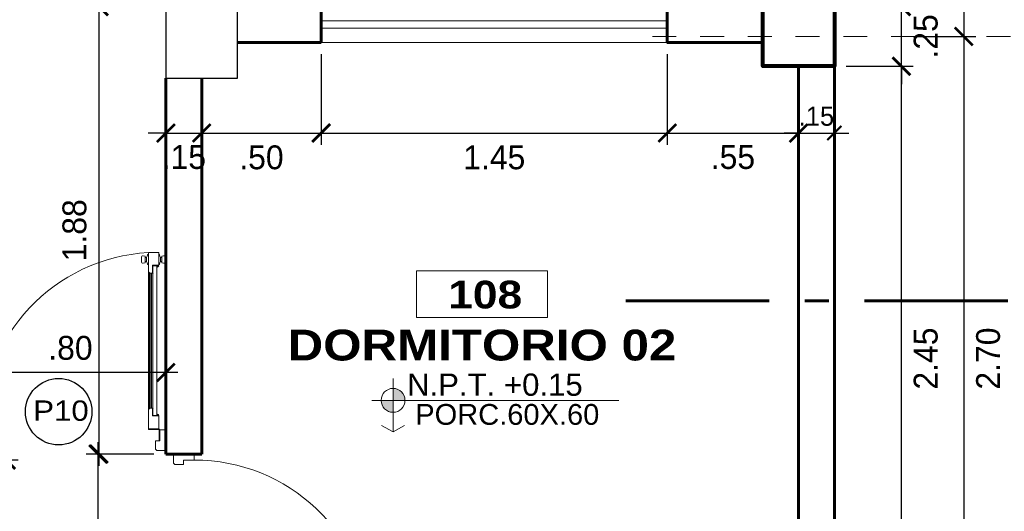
# Model space of a CAD drawing. Header units: metres. Extents: x -13 to 533, y -25 to 219.
# Tile 17 of 99: x 2.59 to 6.71, y 15.33 to 17.39. Entities that reach past the tile are written whole.
import ezdxf
from ezdxf.enums import TextEntityAlignment as Align

# ---------------------------------------------------------------- set-up
doc = ezdxf.new("R2010")
doc.units = ezdxf.units.M
doc.linetypes.add('ACAD_ISO10W100', pattern=[18, 12, -3, 0, -3])
doc.linetypes.add('DASHDOT', pattern=[1, 0.5, -0.25, 0, -0.25])
for name, color, linetype, lineweight in [('COLUMNAS', 5, 'Continuous', 80), ('CORTES', 252, 'Continuous', 25), ('COTAS', 4, 'Continuous', 13), ('EJES', 251, 'Continuous', 20), ('NPT', 255, 'Continuous', 13), ('Pluma 0.2', 252, 'Continuous', 20), ('PLUMA 0.8', 1, 'Continuous', 60), ('TEXTO', 14, 'Continuous', 40), ('Textos', 7, 'Continuous', 0), ('VANOS', 254, 'Continuous', 20)]:
    doc.layers.add(name, color=color, linetype=linetype, lineweight=lineweight)
doc.layers.add('PLUMA 0.05', color=7, linetype='Continuous', lineweight=5, true_color=0x9c9c9c)
doc.styles.add('ARIAL BLACK', font='txt', dxfattribs={"height": 0.1})
doc.styles.add('STYLE1', font='arial.ttf', dxfattribs={"height": 0.3})
doc.styles.add('TEXTOCENT', font='GOTHIC.TTF')
doc.dimstyles.new('PLANTA50', dxfattribs={"dimscale": 0.5, "dimtxt": 0.2, "dimasz": 0.15, "dimexe": 0.1, "dimexo": 0.1, "dimgap": 0.1, "dimtad": 2, "dimzin": 7, "dimdsep": 46, "dimtxsty": 'TEXTOCENT', "dimblk": 'ARCHTICK', "dimcen": 0.2, "dimdle": 0.1, "dimclrd": 8, "dimclre": 8, "dimclrt": 256, "dimaunit": 1, "dimadec": 0, "dimazin": 0, "dimtfac": 1, "dimtix": 1, "dimtmove": 2, "dimatfit": 3, "dimldrblk": 'ARCHTICK', "dimfxl": 1, "dimtolj": 1, "dimtzin": 0, "dimarcsym": 0})

# ---------------------------------------------------------------- blocks, each defined once
blk = doc.blocks.new('A$C387263C3')
at = {"layer": 'PLUMA 0.05', "lineweight": 9}
blk.add_arc((0.0378, 0.108), 0.9309, 0, 86.6744, dxfattribs=at)
at = {"layer": 'Pluma 0.2', "lineweight": 9}
for p, q in [((0.0918, 1.0373), (0.0378, 1.0373)), ((0.0378, 1.0373), (0.0918, 1.0373)), ((0.0378, 0.9705), (0.0378, 1.0373)), ((0.0918, 1.0373), (0.0378, 1.0373)), ((0.0378, 1.0373), (0.0918, 1.0373)), ((0.0378, 0.9705), (0.0378, 1.0373)), ((0.0918, 0.9362), (0.0918, 1.0373)), ((0.0918, 0.9362), (0.0918, 1.0373)), ((0.0005, 0.997), (0.0005, 1.0044)), ((0.0005, 1.0044), (0.0035, 1.0044)), ((0.0005, 0.997), (0.0005, 1.0044)), ((0.0005, 1.0044), (0.0035, 1.0044)), ((0.0035, 0.997), (0.0005, 0.997)), ((0.0035, 0.997), (0.0005, 0.997)), ((0.0035, 0.9893), (0.0035, 1.0121)), ((0.0035, 0.9893), (0.0035, 1.0121)), ((0.0035, 1.0044), (0.0035, 0.997)), ((0.0035, 1.0044), (0.0035, 0.997)), ((0.0216, 1.018), (0.0123, 1.0203)), ((0.0216, 1.018), (0.0123, 1.0203)), ((0.0216, 0.9835), (0.0123, 0.9812)), ((0.0216, 0.9835), (0.0123, 0.9812)), ((0.0216, 0.9835), (0.0216, 1.018)), ((0.0216, 0.9835), (0.0216, 1.018)), ((0.0216, 1.0109), (0.0277, 1.0109)), ((0.0216, 1.0109), (0.0277, 1.0109)), ((0.0216, 0.9906), (0.0277, 0.9906)), ((0.0216, 0.9906), (0.0277, 0.9906)), ((0.0277, 0.9906), (0.0277, 1.0109)), ((0.0277, 0.9906), (0.0277, 1.0109)), ((0.0334, 1.027), (0.0378, 1.027)), ((0.0334, 1.027), (0.0378, 1.027)), ((0.0962, 1.027), (0.0918, 1.027)), ((0.0962, 1.027), (0.0918, 1.027)), ((0.108, 1.0109), (0.1019, 1.0109)), ((0.1019, 0.9906), (0.1019, 1.0109)), ((0.108, 1.0109), (0.1019, 1.0109)), ((0.1019, 0.9906), (0.1019, 1.0109)), ((0.108, 0.9906), (0.1019, 0.9906)), ((0.108, 0.9906), (0.1019, 0.9906)), ((0.108, 1.018), (0.1192, 1.0203)), ((0.108, 1.018), (0.1192, 1.0203)), ((0.108, 0.9835), (0.108, 1.018)), ((0.108, 0.9835), (0.108, 1.018)), ((0.108, 0.9835), (0.1192, 0.9812)), ((0.108, 0.9835), (0.1192, 0.9812)), ((0.128, 0.9893), (0.128, 1.0121)), ((0.128, 0.9893), (0.128, 1.0121)), ((0.0334, 0.9744), (0.0378, 0.9744)), ((0.0334, 0.9744), (0.0378, 0.9744)), ((0.0706, 0.9705), (0.0378, 0.9705)), ((0.0706, 0.9705), (0.0378, 0.9705)), ((0.0447, 0.9683), (0.0378, 0.9683)), ((0.0447, 0.9683), (0.0378, 0.9683)), ((0.0447, 0.9614), (0.0447, 0.9683)), ((0.0447, 0.9614), (0.0447, 0.9683)), ((0.0468, 0.9683), (0.0684, 0.9683)), ((0.0684, 0.9683), (0.0468, 0.9683)), ((0.0468, 0.5394), (0.0468, 0.9683)), ((0.0468, 0.514), (0.0468, 0.9683)), ((0.0468, 0.9683), (0.0684, 0.9683)), ((0.0684, 0.9683), (0.0468, 0.9683)), ((0.0468, 0.5394), (0.0468, 0.9683)), ((0.0468, 0.514), (0.0468, 0.9683)), ((0.0684, 0.9293), (0.0676, 0.9285)), ((0.0684, 0.9293), (0.0676, 0.9285)), ((0.0684, 0.9276), (0.0676, 0.9285)), ((0.0684, 0.9276), (0.0676, 0.9285)), ((0.0684, 0.9293), (0.0684, 0.9683)), ((0.0684, 0.9293), (0.0684, 0.9683)), ((0.0706, 0.9293), (0.0706, 0.9705)), ((0.0706, 0.9293), (0.0706, 0.9705)), ((0.0849, 0.9293), (0.0706, 0.9293)), ((0.0849, 0.9293), (0.0706, 0.9293)), ((0.0754, 0.2225), (0.0754, 0.9293)), ((0.0754, 0.2225), (0.0754, 0.9293)), ((0.0818, 0.2225), (0.0818, 0.9293)), ((0.0818, 0.2225), (0.0818, 0.9293)), ((0.0849, 0.9293), (0.0918, 0.9362)), ((0.0849, 0.9293), (0.0918, 0.9362)), ((0.0882, 0.2193), (0.0882, 0.9325)), ((0.0882, 0.2193), (0.0882, 0.9325)), ((0.09, 0.2174), (0.09, 0.9344)), ((0.09, 0.2174), (0.09, 0.9344)), ((0.0962, 0.9744), (0.0918, 0.9744)), ((0.0962, 0.9744), (0.0918, 0.9744)), ((0.0918, 0.2156), (0.0918, 0.9362)), ((0.0918, 0.2156), (0.0918, 0.9362)), ((0.0684, 0.5394), (0.0684, 0.9276)), ((0.0684, 0.514), (0.0684, 0.9276)), ((0.0684, 0.5394), (0.0684, 0.9276)), ((0.0684, 0.514), (0.0684, 0.9276)), ((0.0468, 0.5394), (0.0468, 0.1835)), ((0.0468, 0.5394), (0.0468, 0.1835)), ((0.0684, 0.5394), (0.0684, 0.2242)), ((0.0684, 0.5394), (0.0684, 0.2242)), ((0.0468, 0.514), (0.0468, 0.1835)), ((0.0468, 0.514), (0.0468, 0.1835)), ((0.0684, 0.514), (0.0684, 0.2242)), ((0.0684, 0.514), (0.0684, 0.2242)), ((0.0684, 0.2242), (0.0676, 0.2233)), ((0.0684, 0.2242), (0.0676, 0.2233)), ((0.0684, 0.2225), (0.0676, 0.2233)), ((0.0684, 0.2225), (0.0676, 0.2233)), ((0.0684, 0.2225), (0.0684, 0.1835)), ((0.0684, 0.2225), (0.0684, 0.1835)), ((0.0706, 0.2225), (0.0706, 0.1813)), ((0.0849, 0.2225), (0.0706, 0.2225)), ((0.0706, 0.2225), (0.0706, 0.1813)), ((0.0849, 0.2225), (0.0706, 0.2225)), ((0.0849, 0.2225), (0.0918, 0.2156)), ((0.0849, 0.2225), (0.0918, 0.2156)), ((0.0918, 0.2156), (0.0918, 0.1145)), ((0.0918, 0.2156), (0.0918, 0.1145)), ((0.0447, 0.1835), (0.0378, 0.1835)), ((0.0447, 0.1835), (0.0378, 0.1835)), ((0.0378, 0.1813), (0.0378, 0.1145)), ((0.0706, 0.1813), (0.0378, 0.1813)), ((0.0378, 0.1813), (0.0378, 0.1145)), ((0.0706, 0.1813), (0.0378, 0.1813)), ((0.0447, 0.1904), (0.0447, 0.1835)), ((0.0447, 0.1904), (0.0447, 0.1835)), ((0.0468, 0.1835), (0.0684, 0.1835)), ((0.0684, 0.1835), (0.0468, 0.1835)), ((0.0468, 0.1835), (0.0684, 0.1835)), ((0.0684, 0.1835), (0.0468, 0.1835)), ((0, 0), (0, 0.108)), ((0, 0.108), (0.0313, 0.108)), ((0, 0), (0, 0.108)), ((0, 0.108), (0.0313, 0.108)), ((0.0313, 0.0518), (0.0313, 0.108)), ((0.0313, 0.0518), (0.0313, 0.108)), ((0.0335, 0.054), (0.0335, 0.108)), ((0.0335, 0.108), (0.0356, 0.108)), ((0.0335, 0.054), (0.0335, 0.108)), ((0.0335, 0.108), (0.0356, 0.108)), ((0.0356, 0.054), (0.0356, 0.108)), ((0.0356, 0.054), (0.0356, 0.108)), ((0.0918, 0.1145), (0.0378, 0.1145)), ((0.0378, 0.1145), (0.0918, 0.1145)), ((0.0918, 0.1145), (0.0378, 0.1145)), ((0.0378, 0.1145), (0.0918, 0.1145)), ((0.0378, 0.1102), (0.0378, 0.1123)), ((0.0918, 0.1123), (0.0378, 0.1123)), ((0.0378, 0.1102), (0.0378, 0.1123)), ((0.0918, 0.1123), (0.0378, 0.1123)), ((0.0378, 0.1102), (0.0918, 0.1102)), ((0.0378, 0.1102), (0.0918, 0.1102)), ((0.0918, 0.1123), (0.0918, 0.1102)), ((0.0918, 0.1123), (0.0918, 0.1102)), ((0.9687, 0.0518), (0.9687, 0.108)), ((1, 0.108), (0.9687, 0.108)), ((0.9687, 0.0518), (0.9687, 0.108)), ((1, 0.108), (0.9687, 0.108)), ((1, 0), (1, 0.108)), ((1, 0), (1, 0.108)), ((0.0313, 0.0518), (0.054, 0.0518)), ((0.0313, 0.0518), (0.054, 0.0518)), ((0.0356, 0.054), (0.0335, 0.054)), ((0.0356, 0.054), (0.0335, 0.054)), ((0.054, 0.0069), (0.054, 0.0518)), ((0.054, 0.0069), (0.054, 0.0518)), ((0.9687, 0.0518), (0.946, 0.0518)), ((0.946, 0.0069), (0.946, 0.0518)), ((0.9687, 0.0518), (0.946, 0.0518)), ((0.946, 0.0069), (0.946, 0.0518)), ((0, 0), (0.0471, 0)), ((0, 0), (0.0471, 0)), ((0.0471, 0), (0.054, 0.0069)), ((0.0471, 0), (0.054, 0.0069)), ((0.9529, 0), (0.946, 0.0069)), ((0.9529, 0), (0.946, 0.0069)), ((1, 0), (0.9529, 0)), ((1, 0), (0.9529, 0))]:
    blk.add_line(p, q, dxfattribs=at)
for centre, major_axis, ratio, start_param, end_param in [((0.0116, 1.0121), (0.00575, 0.00575), 1, 0.703792, 2.356194), ((0.0116, 1.0121), (0.00575, 0.00575), 1, 0.703792, 2.356194), ((0.0116, 0.9893), (0.00575, -0.00575), 1, 3.926991, 5.579394), ((0.0116, 0.9893), (0.00575, -0.00575), 1, 3.926991, 5.579394), ((0.0078, 1.0271), (0.0182, 0.0182), 1, -1.468973, -0.787147), ((0.0078, 1.0271), (0.0182, 0.0182), 1, -1.468973, -0.787147), ((0.0078, 0.9744), (0.0182, -0.0182), 1, 0.787147, 1.468973), ((0.0078, 0.9744), (0.0182, -0.0182), 1, 0.787147, 1.468973), ((0.1218, 1.0271), (0.0182, -0.0182), 1, 3.92874, 4.610566), ((0.1218, 1.0271), (0.0182, -0.0182), 1, 3.92874, 4.610566), ((0.1218, 0.9744), (0.0182, 0.0182), 1, 1.672619, 2.354445), ((0.1218, 0.9744), (0.0182, 0.0182), 1, 1.672619, 2.354445), ((0.1198, 1.0121), (0.00575, 0.00575), 1, -0.785398, 0.867005), ((0.1198, 1.0121), (0.00575, 0.00575), 1, -0.785398, 0.867005), ((0.1198, 0.9893), (0.00575, -0.00575), 1, 5.41618, 7.068584), ((0.1198, 0.9893), (0.00575, -0.00575), 1, 5.41618, 7.068584), ((0.0447, 0.9683), (0.00485, -0.00485), 1, 3.926991, 5.497787), ((0.0447, 0.9683), (0.00485, -0.00485), 1, 3.926991, 5.497787), ((0.0447, 0.1835), (0.00485, 0.00485), 1, 0.785398, 2.356194), ((0.0447, 0.1835), (0.00485, 0.00485), 1, 0.785398, 2.356194), ((0.0356, 0.1102), (0.00153, 0.00153), 0.999998, 2.531896, 8.815081), ((0.0356, 0.1102), (0.00153, 0.00153), 0.999998, 2.531896, 8.815081)]:
    blk.add_ellipse(centre, major_axis=major_axis, ratio=ratio, start_param=start_param, end_param=end_param, dxfattribs=at)
blk = doc.blocks.new('_ARCHTICK')
at = {"color": 0, "linetype": 'ByBlock', "const_width": 0.15}
blk.add_lwpolyline([(-0.5, -0.5), (0.5, 0.5)], dxfattribs=at)
blk = doc.blocks.new('*D103')
at = {"layer": 'COTAS', "color": 8, "lineweight": -2, "transparency": 16777216}
for p, q in [((6.7818, 20.05), (6.7818, -0.05)), ((6.05, 20), (6.8318, 20)), ((6.1, 0), (6.8318, 0))]:
    blk.add_line(p, q, dxfattribs=at)
at = {"layer": 'Defpoints', "color": 0, "lineweight": 5, "transparency": 16777216}
for p in [(6, 20), (6.05, 0), (6.7818, 0)]:
    blk.add_point(p, dxfattribs=at)
at = {"layer": 'COTAS', "color": 8, "lineweight": -2, "transparency": 16777216, "xscale": 0.075, "yscale": 0.075, "zscale": 0.075}
for p, rotation in [((6.7818, 20), 90), ((6.7818, 0), 270)]:
    blk.add_blockref('_ARCHTICK', p, dxfattribs=dict(at, rotation=rotation))
at = {"layer": 'COTAS', "transparency": 16777216, "insert": (6.8844, 10), "char_height": 0.1, "attachment_point": 5, "rotation": 90, "style": 'TEXTOCENT'}
blk.add_mtext('\\A1;20.00', dxfattribs=at)
blk = doc.blocks.new('*D119')
at = {"layer": 'COTAS', "color": 8, "lineweight": -2, "transparency": 16777216}
for p, q in [((6.2808, 14.7), (6.2808, 17.25)), ((6.05, 17.2), (6.3308, 17.2)), ((6.05, 14.75), (6.3308, 14.75))]:
    blk.add_line(p, q, dxfattribs=at)
at = {"layer": 'Defpoints', "color": 0, "lineweight": 5, "transparency": 16777216}
for p in [(6, 17.2), (6.2808, 17.2), (6, 14.75)]:
    blk.add_point(p, dxfattribs=at)
at = {"layer": 'COTAS', "color": 8, "lineweight": -2, "transparency": 16777216, "xscale": 0.075, "yscale": 0.075, "zscale": 0.075}
for p, rotation in [((6.2808, 17.2), 90), ((6.2808, 14.75), 270)]:
    blk.add_blockref('_ARCHTICK', p, dxfattribs=dict(at, rotation=rotation))
at = {"layer": 'COTAS', "transparency": 16777216, "insert": (6.3833, 15.975), "char_height": 0.1, "attachment_point": 5, "rotation": 90, "style": 'TEXTOCENT'}
blk.add_mtext('\\A1;2.45', dxfattribs=at)
blk = doc.blocks.new('*D120')
at = {"layer": 'COTAS', "color": 8, "lineweight": -2, "transparency": 16777216}
for p, q in [((6.2808, 17.45), (6.2808, 17.525)), ((6.05, 17.45), (6.3308, 17.45)), ((6.2808, 17.2), (6.2808, 17.45)), ((6.05, 17.2), (6.3308, 17.2)), ((6.2808, 17.2), (6.2808, 17.125))]:
    blk.add_line(p, q, dxfattribs=at)
at = {"layer": 'Defpoints', "color": 0, "lineweight": 5, "transparency": 16777216}
for p in [(6, 17.45), (6.2808, 17.45), (6, 17.2)]:
    blk.add_point(p, dxfattribs=at)
at = {"layer": 'COTAS', "color": 8, "lineweight": -2, "transparency": 16777216, "xscale": 0.075, "yscale": 0.075, "zscale": 0.075}
for p, rotation in [((6.2808, 17.45), 270), ((6.2808, 17.2), 90)]:
    blk.add_blockref('_ARCHTICK', p, dxfattribs=dict(at, rotation=rotation))
at = {"layer": 'COTAS', "transparency": 16777216, "insert": (6.3833, 17.325), "char_height": 0.1, "attachment_point": 5, "rotation": 90, "style": 'TEXTOCENT'}
blk.add_mtext('\\A1;.25', dxfattribs=at)
blk = doc.blocks.new('*D126')
at = {"layer": 'COTAS', "color": 8, "lineweight": -2, "transparency": 16777216}
for p, q in [((6.5421, 17.375), (6.5421, 14.575)), ((6.3308, 17.325), (6.5921, 17.325)), ((6.3308, 14.625), (6.5921, 14.625))]:
    blk.add_line(p, q, dxfattribs=at)
at = {"layer": 'Defpoints', "color": 0, "lineweight": 5, "transparency": 16777216}
for p in [(6.2808, 17.325), (6.2808, 14.625), (6.5421, 14.625)]:
    blk.add_point(p, dxfattribs=at)
at = {"layer": 'COTAS', "color": 8, "lineweight": -2, "transparency": 16777216, "xscale": 0.075, "yscale": 0.075, "zscale": 0.075}
for p, rotation in [((6.5421, 17.325), 90), ((6.5421, 14.625), 270)]:
    blk.add_blockref('_ARCHTICK', p, dxfattribs=dict(at, rotation=rotation))
at = {"layer": 'COTAS', "transparency": 16777216, "insert": (6.6446, 15.975), "char_height": 0.1, "attachment_point": 5, "rotation": 90, "style": 'TEXTOCENT'}
blk.add_mtext('\\A1;2.70', dxfattribs=at)
blk = doc.blocks.new('*D127')
at = {"layer": 'COTAS', "color": 8, "lineweight": -2, "transparency": 16777216}
for p, q in [((6.5421, 20.05), (6.5421, 17.275)), ((6.3308, 20), (6.5921, 20)), ((6.3308, 17.325), (6.5921, 17.325))]:
    blk.add_line(p, q, dxfattribs=at)
at = {"layer": 'Defpoints', "color": 0, "lineweight": 5, "transparency": 16777216}
for p in [(6.2808, 20), (6.2808, 17.325), (6.5421, 17.325)]:
    blk.add_point(p, dxfattribs=at)
at = {"layer": 'COTAS', "color": 8, "lineweight": -2, "transparency": 16777216, "xscale": 0.075, "yscale": 0.075, "zscale": 0.075}
for p, rotation in [((6.5421, 20), 90), ((6.5421, 17.325), 270)]:
    blk.add_blockref('_ARCHTICK', p, dxfattribs=dict(at, rotation=rotation))
at = {"layer": 'COTAS', "transparency": 16777216, "insert": (6.6446, 18.6625), "char_height": 0.1, "attachment_point": 5, "rotation": 90, "style": 'TEXTOCENT'}
blk.add_mtext('\\A1;2.68', dxfattribs=at)
blk = doc.blocks.new('A$C7ABB6997')
at = {"layer": 'EJES', "color": 250, "linetype": 'DASHDOT', "ltscale": 0.01}
blk.add_line((0.22, 0.6), (0.22, 2.75), dxfattribs=at)
at = {"layer": 'EJES', "color": 250, "lineweight": 40}
blk.add_circle((0.22, 2.97), 0.22, dxfattribs=at)
blk = doc.blocks.new('*D144')
at = {"layer": 'COTAS', "color": 8, "lineweight": -2, "transparency": 16777216}
for p, q in [((2.9192, 15.525), (2.9192, 17.5)), ((3.15, 17.45), (2.8692, 17.45)), ((3.1494, 15.575), (2.8692, 15.575))]:
    blk.add_line(p, q, dxfattribs=at)
at = {"layer": 'Defpoints', "color": 0, "lineweight": 5, "transparency": 16777216}
for p in [(2.9192, 17.45), (3.2, 17.45), (3.1994, 15.575)]:
    blk.add_point(p, dxfattribs=at)
at = {"layer": 'COTAS', "color": 8, "lineweight": -2, "transparency": 16777216, "xscale": 0.075, "yscale": 0.075, "zscale": 0.075}
for p, rotation in [((2.9192, 17.45), 90), ((2.9192, 15.575), 270)]:
    blk.add_blockref('_ARCHTICK', p, dxfattribs=dict(at, rotation=rotation))
at = {"layer": 'COTAS', "transparency": 16777216, "insert": (2.8167, 16.5125), "char_height": 0.1, "attachment_point": 5, "rotation": 90, "style": 'TEXTOCENT'}
blk.add_mtext('\\A1;1.88', dxfattribs=at)
blk = doc.blocks.new('*D167')
at = {"layer": 'COTAS', "color": 8, "lineweight": -2, "transparency": 16777216}
for p, q in [((2.3994, 15.75), (2.3994, 15.9666)), ((3.1994, 15.7498), (3.1994, 15.9666)), ((3.2494, 15.9166), (2.3494, 15.9166))]:
    blk.add_line(p, q, dxfattribs=at)
at = {"layer": 'Defpoints', "color": 0, "lineweight": 5, "transparency": 16777216}
for p in [(2.3994, 15.9166), (2.3994, 15.7), (3.1994, 15.6998)]:
    blk.add_point(p, dxfattribs=at)
at = {"layer": 'COTAS', "color": 8, "lineweight": -2, "transparency": 16777216, "xscale": 0.075, "yscale": 0.075, "zscale": 0.075, "rotation": 180}
blk.add_blockref('_ARCHTICK', (2.3994, 15.9166), dxfattribs=at)
at = {"layer": 'COTAS', "color": 8, "lineweight": -2, "transparency": 16777216, "xscale": 0.075, "yscale": 0.075, "zscale": 0.075}
blk.add_blockref('_ARCHTICK', (3.1994, 15.9166), dxfattribs=at)
at = {"layer": 'COTAS', "transparency": 16777216, "insert": (2.7994, 16.0192), "char_height": 0.1, "attachment_point": 5, "style": 'TEXTOCENT'}
blk.add_mtext('\\A1;.80', dxfattribs=at)
blk = doc.blocks.new('rtyjety')
at = {"layer": 'NPT', "lineweight": 20, "extrusion": (-1.47885e-11, -2.65303e-07, 1)}
h = blk.add_hatch(color=256, dxfattribs=at)
h.paths.add_polyline_path([(-24.4202, -23.5312), (-24.4202, -23.6249), (-24.3264, -23.6249, 0.414214)])
h.paths.add_polyline_path([(-24.4202, -23.6249), (-24.5139, -23.6249, 0.414214), (-24.4202, -23.7187)])
at = {"layer": 'NPT', "lineweight": 20, "extrusion": (-1.2658e-11, -2.65304e-07, 1)}
for p, q in [((-24.4202, -23.4537, 0), (-24.4202, -23.8712, 0)), ((-24.5882, -23.6249, 0), (-22.6454, -23.6249, 0)), ((-24.4202, -23.8712, 0), (-24.5106, -23.8231, 0)), ((-24.4202, -23.8712, 0), (-24.3297, -23.8231, 0))]:
    blk.add_line(p, q, dxfattribs=at)
blk.add_circle((-24.4202, -23.6249, 0), 0.0938, dxfattribs=at)
blk = doc.blocks.new('NOMBRES AMBIENTES DIFER 1')
at = {"layer": 'Textos', "color": 8}
blk.add_lwpolyline([(0.243, 1.342), (1.6, 1.342), (1.6, 0.858), (0.243, 0.858)], close=True, dxfattribs=at)
at = {"layer": 'NPT', "extrusion": (1.2658e-11, 2.65304e-07, 1), "xscale": 1.318472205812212, "yscale": 1.318472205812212, "zscale": 1.318472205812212, "rotation": 359.9999999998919}
blk.add_blockref('rtyjety', (32.197, 31.148, 0), dxfattribs=at)
at = {"layer": 'Textos', "color": 30, "style": 'STYLE1'}
blk.add_text('N.P.T.', height=0.2307, rotation=360, dxfattribs=at).set_placement((0.145, 0.046))
at = {"layer": 'Textos', "color": 8, "style": 'ARIAL BLACK'}
blk.add_attdef('B-300', text='', height=0.287, rotation=360, dxfattribs=at).set_placement((0.954, 0.951), align=Align.CENTER)
at = {"layer": 'Textos', "style": 'ARIAL BLACK'}
blk.add_attdef('NOMBRE', text='', height=0.319, rotation=360, dxfattribs=at).set_placement((1.012, 0.413), align=Align.CENTER)
at = {"layer": 'Textos', "color": 30, "style": 'STYLE1'}
blk.add_attdef('0.00', (1.149, 0.046), '', height=0.231, rotation=360, dxfattribs=at)
at = {"layer": 'Textos', "color": 35, "style": 'STYLE1'}
for tag, p in [('PISO:', (0.186, -0.468)), ('SERIE', (0.161, -0.763)), ('COLOR', (0.119, -1.093))]:
    blk.add_attdef(tag, p, '', height=0.215, rotation=360, dxfattribs=at)
blk = doc.blocks.new('YE')
at = {"layer": 'COLUMNAS', "color": 160, "linetype": 'Continuous', "lineweight": 30}
for points in [[(302.9622, 95.7808), (302.6622, 95.7808), (302.6622, 95.4808), (302.9622, 95.4808)], [(305.4628, 95.7808), (305.1628, 95.7808), (305.1628, 95.5308), (305.4628, 95.5308)]]:
    blk.add_lwpolyline(points, close=True, dxfattribs=at)
blk = doc.blocks.new('*D358')
at = {"layer": 'COTAS', "color": 8, "lineweight": -2, "transparency": 16777216}
for p, q in [((2.9154, 14.725), (2.9154, 15.625)), ((3.1494, 15.575), (2.8654, 15.575)), ((3.1494, 14.775), (2.8654, 14.775))]:
    blk.add_line(p, q, dxfattribs=at)
at = {"layer": 'Defpoints', "color": 0, "lineweight": 5, "transparency": 16777216}
for p in [(2.9154, 15.575), (3.1994, 15.575), (3.1994, 14.775)]:
    blk.add_point(p, dxfattribs=at)
at = {"layer": 'COTAS', "color": 8, "lineweight": -2, "transparency": 16777216, "xscale": 0.075, "yscale": 0.075, "zscale": 0.075}
for p, rotation in [((2.9154, 15.575), 90), ((2.9154, 14.775), 270)]:
    blk.add_blockref('_ARCHTICK', p, dxfattribs=dict(at, rotation=rotation))
at = {"layer": 'COTAS', "transparency": 16777216, "insert": (2.8129, 15.175), "char_height": 0.1, "attachment_point": 5, "rotation": 90, "style": 'TEXTOCENT'}
blk.add_mtext('\\A1;.80', dxfattribs=at)
blk = doc.blocks.new('*D359')
at = {"layer": 'COTAS', "color": 8, "lineweight": -2, "transparency": 16777216}
for p, q in [((3.1994, 17.1), (3.1994, 16.8701)), ((3.3494, 17.1), (3.3494, 16.8701)), ((3.1994, 16.9201), (3.1244, 16.9201)), ((3.1994, 16.9201), (3.3494, 16.9201)), ((3.3494, 16.9201), (3.4244, 16.9201))]:
    blk.add_line(p, q, dxfattribs=at)
at = {"layer": 'Defpoints', "color": 0, "lineweight": 5, "transparency": 16777216}
for p in [(3.1994, 17.15), (3.3494, 17.15), (3.3494, 16.9201)]:
    blk.add_point(p, dxfattribs=at)
at = {"layer": 'COTAS', "color": 8, "lineweight": -2, "transparency": 16777216, "xscale": 0.075, "yscale": 0.075, "zscale": 0.075}
blk.add_blockref('_ARCHTICK', (3.1994, 16.9201), dxfattribs=at)
at = {"layer": 'COTAS', "color": 8, "lineweight": -2, "transparency": 16777216, "xscale": 0.075, "yscale": 0.075, "zscale": 0.075, "rotation": 180}
blk.add_blockref('_ARCHTICK', (3.3494, 16.9201), dxfattribs=at)
at = {"layer": 'COTAS', "transparency": 16777216, "insert": (3.2744, 16.8189), "char_height": 0.1, "attachment_point": 5, "style": 'TEXTOCENT'}
blk.add_mtext('\\A1;.15', dxfattribs=at)
blk = doc.blocks.new('*D360')
at = {"layer": 'COTAS', "color": 8, "lineweight": -2, "transparency": 16777216}
for p, q in [((3.85, 17.25), (3.85, 16.8701)), ((3.3494, 17.1), (3.3494, 16.8701)), ((3.2994, 16.9201), (3.9, 16.9201))]:
    blk.add_line(p, q, dxfattribs=at)
at = {"layer": 'Defpoints', "color": 0, "lineweight": 5, "transparency": 16777216}
for p in [(3.85, 17.3), (3.3494, 17.15), (3.85, 16.9201)]:
    blk.add_point(p, dxfattribs=at)
at = {"layer": 'COTAS', "color": 8, "lineweight": -2, "transparency": 16777216, "xscale": 0.075, "yscale": 0.075, "zscale": 0.075, "rotation": 180}
blk.add_blockref('_ARCHTICK', (3.3494, 16.9201), dxfattribs=at)
at = {"layer": 'COTAS', "color": 8, "lineweight": -2, "transparency": 16777216, "xscale": 0.075, "yscale": 0.075, "zscale": 0.075}
blk.add_blockref('_ARCHTICK', (3.85, 16.9201), dxfattribs=at)
at = {"layer": 'COTAS', "transparency": 16777216, "insert": (3.5997, 16.8176), "char_height": 0.1, "attachment_point": 5, "style": 'TEXTOCENT'}
blk.add_mtext('\\A1;.50', dxfattribs=at)
blk = doc.blocks.new('*D361')
at = {"layer": 'COTAS', "color": 8, "lineweight": -2, "transparency": 16777216}
for p, q in [((3.85, 17.25), (3.85, 16.8701)), ((5.3, 17.25), (5.3, 16.8701)), ((3.8, 16.9201), (5.35, 16.9201))]:
    blk.add_line(p, q, dxfattribs=at)
at = {"layer": 'Defpoints', "color": 0, "lineweight": 5, "transparency": 16777216}
for p in [(3.85, 17.3), (5.3, 17.3), (5.3, 16.9201)]:
    blk.add_point(p, dxfattribs=at)
at = {"layer": 'COTAS', "color": 8, "lineweight": -2, "transparency": 16777216, "xscale": 0.075, "yscale": 0.075, "zscale": 0.075, "rotation": 180}
blk.add_blockref('_ARCHTICK', (3.85, 16.9201), dxfattribs=at)
at = {"layer": 'COTAS', "color": 8, "lineweight": -2, "transparency": 16777216, "xscale": 0.075, "yscale": 0.075, "zscale": 0.075}
blk.add_blockref('_ARCHTICK', (5.3, 16.9201), dxfattribs=at)
at = {"layer": 'COTAS', "transparency": 16777216, "insert": (4.575, 16.8176), "char_height": 0.1, "attachment_point": 5, "style": 'TEXTOCENT'}
blk.add_mtext('\\A1;1.45', dxfattribs=at)
blk = doc.blocks.new('*D362')
at = {"layer": 'COTAS', "color": 8, "lineweight": -2, "transparency": 16777216}
for p, q in [((5.3, 17.25), (5.3, 16.8701)), ((5.85, 17.15), (5.85, 16.8701)), ((5.25, 16.9201), (5.9, 16.9201))]:
    blk.add_line(p, q, dxfattribs=at)
at = {"layer": 'Defpoints', "color": 0, "lineweight": 5, "transparency": 16777216}
for p in [(5.3, 17.3), (5.85, 17.2), (5.85, 16.9201)]:
    blk.add_point(p, dxfattribs=at)
at = {"layer": 'COTAS', "color": 8, "lineweight": -2, "transparency": 16777216, "xscale": 0.075, "yscale": 0.075, "zscale": 0.075, "rotation": 180}
blk.add_blockref('_ARCHTICK', (5.3, 16.9201), dxfattribs=at)
at = {"layer": 'COTAS', "color": 8, "lineweight": -2, "transparency": 16777216, "xscale": 0.075, "yscale": 0.075, "zscale": 0.075}
blk.add_blockref('_ARCHTICK', (5.85, 16.9201), dxfattribs=at)
at = {"layer": 'COTAS', "transparency": 16777216, "insert": (5.575, 16.8189), "char_height": 0.1, "attachment_point": 5, "style": 'TEXTOCENT'}
blk.add_mtext('\\A1;.55', dxfattribs=at)
blk = doc.blocks.new('*D363')
at = {"layer": 'COTAS', "color": 251, "linetype": 'Continuous', "lineweight": -2, "transparency": 16777216}
for p, q in [((5.85, 17.175), (5.85, 16.8951)), ((6, 17.175), (6, 16.8951)), ((5.85, 16.9201), (5.79, 16.9201)), ((5.85, 16.9201), (6, 16.9201)), ((6, 16.9201), (6.06, 16.9201))]:
    blk.add_line(p, q, dxfattribs=at)
at = {"layer": 'Defpoints', "color": 0, "linetype": 'Continuous', "lineweight": 5, "transparency": 16777216}
for p in [(5.85, 17.2), (6, 17.2), (6, 16.9201)]:
    blk.add_point(p, dxfattribs=at)
at = {"layer": 'COTAS', "color": 251, "linetype": 'Continuous', "lineweight": -2, "transparency": 16777216, "xscale": 0.06, "yscale": 0.06, "zscale": 0.06}
blk.add_blockref('_ARCHTICK', (5.85, 16.9201), dxfattribs=at)
at = {"layer": 'COTAS', "color": 251, "linetype": 'Continuous', "lineweight": -2, "transparency": 16777216, "xscale": 0.06, "yscale": 0.06, "zscale": 0.06, "rotation": 180}
blk.add_blockref('_ARCHTICK', (6, 16.9201), dxfattribs=at)
at = {"layer": 'COTAS', "color": 2, "linetype": 'Continuous', "lineweight": 5, "transparency": 16777216, "insert": (5.925, 16.9901), "char_height": 0.08, "attachment_point": 5}
blk.add_mtext('\\A1;.15', dxfattribs=at)
blk = doc.blocks.new('*D570')
at = {"layer": 'COTAS', "color": 8, "lineweight": -2, "transparency": 16777216}
for p, q in [((2.53, 14.7), (2.53, 15.6)), ((2.35, 15.55), (2.58, 15.55)), ((2.2, 14.75), (2.58, 14.75))]:
    blk.add_line(p, q, dxfattribs=at)
at = {"layer": 'Defpoints', "color": 0, "lineweight": 5, "transparency": 16777216}
for p in [(2.3, 15.55), (2.53, 15.55), (2.15, 14.75)]:
    blk.add_point(p, dxfattribs=at)
at = {"layer": 'COTAS', "color": 8, "lineweight": -2, "transparency": 16777216, "xscale": 0.075, "yscale": 0.075, "zscale": 0.075}
for p, rotation in [((2.53, 15.55), 90), ((2.53, 14.75), 270)]:
    blk.add_blockref('_ARCHTICK', p, dxfattribs=dict(at, rotation=rotation))
at = {"layer": 'COTAS', "transparency": 16777216, "insert": (2.6325, 15.15), "char_height": 0.1, "attachment_point": 5, "rotation": 90, "style": 'TEXTOCENT'}
blk.add_mtext('\\A1;.80', dxfattribs=at)

msp = doc.modelspace()

# ---------------------------------------------------------------- linework, layer by layer
at = {"linetype": 'Continuous'}
msp.add_circle((2.7499, 15.7524), 0.1394, dxfattribs=at)
at = {"layer": 'COLUMNAS'}
msp.add_lwpolyline([(5.7003, 17.45), (6, 17.45), (6, 17.2), (5.7003, 17.2)], close=True, dxfattribs=at)
at = {"layer": 'CORTES', "linetype": 'ACAD_ISO10W100', "lineweight": 60, "ltscale": 0.05}
msp.add_lwpolyline([(5.1267, 16.2166), (7.8267, 16.2166)], dxfattribs=at)
at = {"layer": 'Pluma 0.2', "color": 44, "linetype": 'Continuous', "lineweight": 5}
for p, q in [((5.3, 17.39), (3.85, 17.39)), ((5.3, 17.36), (3.85, 17.36))]:
    msp.add_line(p, q, dxfattribs=at)
at = {"layer": 'Pluma 0.2'}
msp.add_line((5.3, 17.3), (3.85, 17.3), dxfattribs=at)
at = {"layer": 'PLUMA 0.8'}
msp.add_line((3.1994, 15.575), (3.3494, 15.575), dxfattribs=at)
for points in [[(3.85, 17.45), (3.85, 17.3)], [(5.3, 17.45), (5.3, 17.3), (5.7, 17.3)], [(3.85, 17.3), (3.4994, 17.3)], [(5.7, 17.3), (5.7, 17.2), (5.85, 17.2)], [(5.85, 14.75), (5.85, 17.2)], [(6, 17.2), (6, 0)], [(3.1994, 17.15), (3.1994, 15.575)], [(3.3494, 15.575), (3.3494, 17.15)]]:
    msp.add_lwpolyline(points, dxfattribs=at)

# ---------------------------------------------------------------- block references
at = {"layer": 'COLUMNAS', "linetype": 'Continuous', "lineweight": 50}
msp.add_blockref('YE', (-299.4628, -78.3308), dxfattribs=at)
at = {"layer": 'EJES', "ltscale": 0.5, "xscale": -1, "rotation": 270}
msp.add_blockref('A$C7ABB6997', (4.6377, 17.105), dxfattribs=at)
at = {"layer": 'TEXTO'}
ref = msp.add_blockref('NOMBRES AMBIENTES DIFER 1', (4.1512, 15.8003), dxfattribs=dict(at, xscale=0.4044226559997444, yscale=0.4044226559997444, zscale=0.4044226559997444))
ref.add_attrib('B-300', '108', dxfattribs={"layer": 'Textos', "color": 8, "height": 0.1162, "rotation": 360, "style": 'ARIAL BLACK'}).set_placement((4.5371, 16.185, 0), align=Align.CENTER)
ref.add_attrib('NOMBRE', 'DORMITORIO 02', dxfattribs={"layer": 'Textos', "height": 0.129115, "rotation": 360, "style": 'ARIAL BLACK'}).set_placement((4.5237, 15.967, 0), align=Align.CENTER)
ref.add_attrib('0.00', '+0.15', (4.6158, 15.8191, 0), dxfattribs={"layer": 'Textos', "color": 30, "height": 0.09331, "rotation": 360, "style": 'STYLE1'})
ref.add_attrib('PISO:', 'PORC.60X.60', (4.2441, 15.6975, 0), dxfattribs={"layer": 'Textos', "color": 35, "height": 0.087127, "rotation": 360, "style": 'STYLE1'})
at = {"layer": 'VANOS', "xscale": -0.8000000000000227, "yscale": 0.8000000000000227, "zscale": 0.8000000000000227}
msp.add_blockref('A$C387263C3', (3.1994, 15.5895), dxfattribs=at)
at = {"layer": 'VANOS', "xscale": -0.8000000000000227, "yscale": 0.8000000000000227, "zscale": 0.8000000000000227, "rotation": 270}
msp.add_blockref('A$C387263C3', (3.2312, 14.775), dxfattribs=at)

# ---------------------------------------------------------------- texts
at = {"color": 9, "linetype": 'Continuous', "style": 'STYLE1', "width": 1.1}
msp.add_text('P10', height=0.085, dxfattribs=at).set_placement((2.6437, 15.7144))

# ---------------------------------------------------------------- dimensions: what is measured, and where the dimension line sits
at = {"layer": 'COTAS'}
for base, p1, p2, angle, picture, middle in [((6.7818, 0), (6, 20), (6.05, 0), 90, '*D103', (6.8844, 10)), ((6.5421197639, 17.3249998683), (6.2807852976, 19.9999998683), (6.2807852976, 17.3249998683), 90, '*D127', (6.6446350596, 18.6624998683)), ((2.91921, 17.45), (3.19937, 15.57499), (3.2, 17.45), 90, '*D144', (2.8167, 16.5125)), ((6.2808, 17.45), (6, 17.2), (6, 17.45), 90, '*D120', (6.3833, 17.325)), ((6.5421, 14.625), (6.2808, 17.325), (6.2808, 14.625), 90, '*D126', (6.6446, 15.975)), ((6.2808, 17.2), (6, 14.75), (6, 17.2), 90, '*D119', (6.3833, 15.975)), ((2.3994, 15.9166), (3.1994, 15.6998), (2.3994, 15.7), 180, '*D167', (2.7994, 16.0192)), ((2.53, 15.55), (2.15, 14.75), (2.3, 15.55), 90, '*D570', (2.6325, 15.15)), ((2.9154, 15.575), (3.1994, 14.775), (3.1994, 15.575), 90, '*D358', (2.8129, 15.175))]:
    dim = msp.add_linear_dim(base=base, p1=p1, p2=p2, angle=angle, dimstyle='PLANTA50', dxfattribs=at)
    dim.commit()
    dim.dimension.update_dxf_attribs({"geometry": picture, "text_midpoint": middle})
for base, p1, p2, picture, middle in [((3.85, 16.9201), (3.3494, 17.15), (3.85, 17.3), '*D360', (3.5997, 16.8176)), ((5.3, 16.9201), (3.85, 17.3), (5.3, 17.3), '*D361', (4.575, 16.8176)), ((5.85, 16.9201), (5.3, 17.3), (5.85, 17.2), '*D362', (5.575, 16.8189)), ((3.3494, 16.9201), (3.1994, 17.15), (3.3494, 17.15), '*D359', (3.2744, 16.8189))]:
    dim = msp.add_linear_dim(base=base, p1=p1, p2=p2, dimstyle='PLANTA50', dxfattribs=at)
    dim.commit()
    dim.dimension.update_dxf_attribs({"geometry": picture, "text_midpoint": middle})
at = {"layer": 'COTAS', "linetype": 'Continuous', "lineweight": 5}
dim = msp.add_linear_dim(base=(6, 16.9201), p1=(5.85, 17.2), p2=(6, 17.2), dimstyle='PLANTA50', override={"dimtxt": 0.16, "dimasz": 0.12, "dimexe": 0.05, "dimexo": 0.05, "dimgap": 0.06, "dimtad": 1, "dimtxsty": 'Standard', "dimclrd": 251, "dimclre": 251, "dimclrt": 2}, dxfattribs=at)
dim.commit()
dim.dimension.update_dxf_attribs({"geometry": '*D363', "text_midpoint": (5.925, 16.9901)})

doc.saveas('drawing.dxf')
